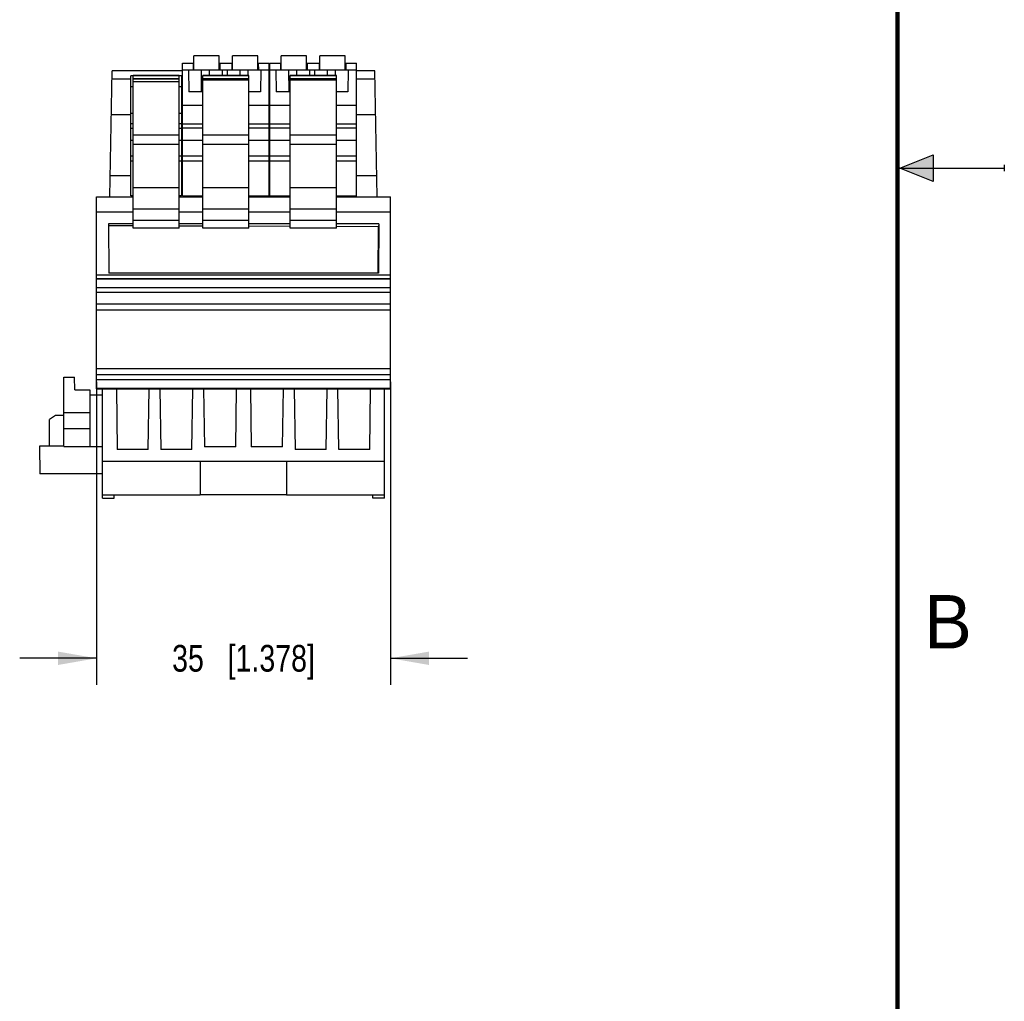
# Model space of a CAD drawing. Header units: inches. Extents: x 0 to 22, y 0 to 17.
# Tile 21 of 32: x 17.4 to 22, y 4.6 to 9.2. Entities that reach past the tile are written whole.
import ezdxf

# ---------------------------------------------------------------- set-up
doc = ezdxf.new("R2010")
doc.units = ezdxf.units.IN
doc.header["$LTSCALE"] = 1.21
doc.header["$MEASUREMENT"] = 0
doc.layers.get('0').update_dxf_attribs({"linetype": 'CONTINUOUS'})
doc.layers.add('DIMENSIONS', color=7, linetype='CONTINUOUS')
doc.styles.get("Standard").update_dxf_attribs({"font": 'txt', "width": 0.8})
doc.styles.add('TEXTSTYLE_2', font='txt')
doc.dimstyles.new('DIMSTYLE_1', dxfattribs={"dimtxt": 0.125, "dimasz": 0.18, "dimexe": 0.125, "dimexo": 0.0625, "dimgap": 0.0625, "dimtad": 0, "dimtih": 1, "dimtoh": 1, "dimdsep": 46, "dimtxsty": 'STANDARD', "dimblk": '_FILLED', "dimblk1": '_FILLED', "dimblk2": '_FILLED', "dimcen": 0.09, "dimadec": 0, "dimazin": 0, "dimtp": 0.01, "dimtm": 0.01, "dimtfac": 1, "dimtofl": 0, "dimtmove": 0, "dimatfit": 3, "dimldrblk": '_FILLED', "dimfxl": 1, "dimtolj": 1, "dimarcsym": 0})

# ---------------------------------------------------------------- blocks, each defined once
blk = doc.blocks.new('_FILLED')
at = {"color": 0, "linetype": 'BYBLOCK'}
blk.add_solid([(0, 0), (-1, 0.174), (-1, -0.174)], dxfattribs=at)
blk = doc.blocks.new('*D0')
at = {"layer": 'DIMENSIONS', "color": 2, "linetype": 'CONTINUOUS'}
for p, q in [((17.7455, 7.4994), (17.7455, 6.0789)), ((19.1235, 7.4994), (19.1235, 6.0789)), ((17.7455, 6.2039), (17.3855, 6.2039)), ((19.1235, 6.2039), (19.4835, 6.2039))]:
    blk.add_line(p, q, dxfattribs=at)
at = {"layer": 'DIMENSIONS', "color": 2, "linetype": 'CONTINUOUS', "xscale": 0.18, "yscale": 0.18, "zscale": 0.18}
for p, rotation in [((17.7455, 6.2039), 359.9999999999), ((19.1235, 6.2039), 179.9999999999)]:
    blk.add_blockref('_FILLED', p, dxfattribs=dict(at, rotation=rotation))
at = {"layer": 'DIMENSIONS', "color": 2, "linetype": 'CONTINUOUS', "insert": (18.4345, 6.2664), "char_height": 0.125, "width": 1.025, "attachment_point": 2, "line_spacing_factor": 0.9}
blk.add_mtext('35{\\Ftxt.shx;\\W1.000000;\\H0.125000; }[1.378]', dxfattribs=at)

msp = doc.modelspace()

# ---------------------------------------------------------------- hatches: boundary and pattern name
at = {"linetype": 'CONTINUOUS'}
msp.add_hatch(color=2, dxfattribs=at).paths.add_polyline_path([(21.6663, 8.5625), (21.6663, 8.4375), (21.51, 8.5)])

# ---------------------------------------------------------------- linework, layer by layer
at = {"color": 7, "linetype": 'CONTINUOUS'}
for p, q in [((18.2016, 8.9598), (18.2022, 9.0248)), ((18.3203, 9.0248), (18.2022, 9.0248)), ((18.3209, 8.9598), (18.3203, 9.0248)), ((18.3827, 8.9598), (18.3833, 9.0248)), ((18.5014, 9.0248), (18.3833, 9.0248)), ((18.502, 8.9598), (18.5014, 9.0248)), ((18.6111, 8.9598), (18.6117, 9.0248)), ((18.7298, 9.0248), (18.6117, 9.0248)), ((18.7303, 8.9598), (18.7298, 9.0248)), ((18.7922, 8.9598), (18.7928, 9.0248)), ((18.9109, 9.0248), (18.7928, 9.0248)), ((18.9114, 8.9598), (18.9109, 9.0248)), ((17.8085, 8.3653), (17.8188, 8.9559)), ((18.1491, 8.9559), (17.8188, 8.9559)), ((18.1491, 8.3693), (18.1491, 8.9913)), ((18.1491, 8.9913), (18.2019, 8.9913)), ((18.1491, 8.9598), (18.5546, 8.9598)), ((18.1767, 8.9598), (18.1776, 8.8575)), ((18.1983, 8.9913), (18.198, 8.9598)), ((18.2358, 8.9598), (18.2367, 8.8575)), ((18.2747, 8.9339), (18.275, 8.9598)), ((18.3206, 8.9913), (18.383, 8.9913)), ((18.3245, 8.9598), (18.3243, 8.9913)), ((18.334, 8.9598), (18.3338, 8.9339)), ((18.3578, 8.9598), (18.358, 8.9339)), ((18.3794, 8.9913), (18.3791, 8.9598)), ((18.4169, 8.9598), (18.4171, 8.9339)), ((18.4558, 8.9339), (18.4561, 8.9598)), ((18.5017, 8.9913), (18.5546, 8.9913)), ((18.5056, 8.9598), (18.5054, 8.9913)), ((18.5151, 8.9598), (18.5142, 8.8575)), ((18.5546, 8.3693), (18.5546, 8.9913)), ((18.5585, 8.9559), (18.5546, 8.9559)), ((18.5585, 8.3693), (18.5585, 8.9913)), ((18.5585, 8.9913), (18.6114, 8.9913)), ((18.5585, 8.9598), (18.964, 8.9598)), ((18.5862, 8.9598), (18.5871, 8.8575)), ((18.6077, 8.9913), (18.6074, 8.9598)), ((18.6452, 8.9598), (18.6461, 8.8575)), ((18.6842, 8.9339), (18.6844, 8.9598)), ((18.7301, 8.9913), (18.7925, 8.9913)), ((18.734, 8.9598), (18.7337, 8.9913)), ((18.7435, 8.9598), (18.7432, 8.9339)), ((18.7673, 8.9598), (18.7675, 8.9339)), ((18.7888, 8.9913), (18.7885, 8.9598)), ((18.8263, 8.9598), (18.8265, 8.9339)), ((18.8653, 8.9339), (18.8655, 8.9598)), ((18.9112, 8.9913), (18.964, 8.9913)), ((18.9151, 8.9598), (18.9148, 8.9913)), ((18.9246, 8.9598), (18.9237, 8.8575)), ((18.964, 8.3693), (18.964, 8.9913)), ((19.0502, 8.9559), (18.964, 8.9559)), ((19.0605, 8.3653), (19.0502, 8.9559)), ((17.9069, 8.9165), (17.8181, 8.9165)), ((17.9069, 8.3693), (17.9069, 8.9323)), ((17.9168, 8.9323), (17.9069, 8.9323)), ((17.9168, 8.2184), (17.9168, 8.9341)), ((17.9168, 8.9341), (18.1333, 8.9341)), ((18.1333, 8.9329), (17.9168, 8.9329)), ((17.9168, 8.9201), (18.1333, 8.9201)), ((18.1333, 8.9164), (17.9168, 8.9164)), ((18.1333, 8.2184), (18.1333, 8.9341)), ((18.1432, 8.9323), (18.1333, 8.9323)), ((18.1432, 8.9323), (18.1432, 8.3693)), ((18.1491, 8.9165), (18.1432, 8.9165)), ((18.2435, 8.2184), (18.2435, 8.9338)), ((18.2435, 8.9338), (18.4601, 8.9338)), ((18.4601, 8.9329), (18.2435, 8.9329)), ((18.2435, 8.9201), (18.4601, 8.9201)), ((18.4601, 8.911), (18.2435, 8.911)), ((18.4601, 8.2184), (18.4601, 8.9338)), ((18.5585, 8.9165), (18.5546, 8.9165)), ((18.653, 8.2184), (18.653, 8.9338)), ((18.653, 8.9338), (18.8695, 8.9338)), ((18.8695, 8.9329), (18.653, 8.9329)), ((18.653, 8.9201), (18.8695, 8.9201)), ((18.8695, 8.911), (18.653, 8.911)), ((18.8695, 8.2184), (18.8695, 8.9338)), ((19.0509, 8.9165), (18.964, 8.9165)), ((17.9168, 8.8811), (17.9069, 8.8811)), ((17.9168, 8.9046), (18.1333, 8.9046)), ((18.1432, 8.8811), (18.1333, 8.8811)), ((18.1491, 8.8575), (18.1432, 8.8575)), ((18.2435, 8.8575), (18.1776, 8.8575)), ((18.5142, 8.8575), (18.4601, 8.8575)), ((18.653, 8.8575), (18.5871, 8.8575)), ((18.9237, 8.8575), (18.8695, 8.8575)), ((18.1491, 8.795), (18.2435, 8.795)), ((18.4601, 8.795), (18.5546, 8.795)), ((18.5585, 8.795), (18.653, 8.795)), ((18.8695, 8.795), (18.964, 8.795)), ((17.9069, 8.7491), (17.8152, 8.7491)), ((17.9069, 8.7578), (17.9168, 8.7578)), ((18.1333, 8.7578), (18.1432, 8.7578)), ((18.1491, 8.7491), (18.1432, 8.7491)), ((18.5585, 8.7491), (18.5546, 8.7491)), ((19.0538, 8.7491), (18.964, 8.7491)), ((17.9168, 8.7069), (17.9069, 8.7069)), ((17.9069, 8.6872), (17.9168, 8.6872)), ((18.1432, 8.7069), (18.1333, 8.7069)), ((18.1333, 8.6872), (18.1432, 8.6872)), ((18.2435, 8.7053), (18.1491, 8.7053)), ((18.1491, 8.688), (18.2435, 8.688)), ((18.5546, 8.7053), (18.4601, 8.7053)), ((18.4601, 8.688), (18.5546, 8.688)), ((18.653, 8.7053), (18.5585, 8.7053)), ((18.5585, 8.688), (18.653, 8.688)), ((18.964, 8.7053), (18.8695, 8.7053)), ((18.8695, 8.688), (18.964, 8.688)), ((17.9069, 8.6313), (17.9168, 8.6313)), ((17.9168, 8.6554), (18.1333, 8.6554)), ((18.1333, 8.6313), (18.1432, 8.6313)), ((18.1491, 8.6313), (18.2435, 8.6313)), ((18.2435, 8.6554), (18.4601, 8.6554)), ((18.4601, 8.6313), (18.5546, 8.6313)), ((18.5585, 8.6313), (18.653, 8.6313)), ((18.653, 8.6554), (18.8695, 8.6554)), ((18.8695, 8.6313), (18.964, 8.6313)), ((17.9168, 8.6114), (18.1333, 8.6114)), ((18.2435, 8.6114), (18.4601, 8.6114)), ((18.653, 8.6114), (18.8695, 8.6114)), ((17.9069, 8.5568), (17.9168, 8.5568)), ((18.1333, 8.5568), (18.1432, 8.5568)), ((18.1491, 8.5568), (18.2435, 8.5568)), ((18.4601, 8.5568), (18.5546, 8.5568)), ((18.5585, 8.5568), (18.653, 8.5568)), ((18.8695, 8.5568), (18.964, 8.5568)), ((17.9069, 8.5336), (17.9168, 8.5336)), ((18.1333, 8.5336), (18.1432, 8.5336)), ((18.1491, 8.5336), (18.2435, 8.5336)), ((18.4601, 8.5336), (18.5546, 8.5336)), ((18.5585, 8.5336), (18.653, 8.5336)), ((18.8695, 8.5336), (18.964, 8.5336)), ((17.9069, 8.4641), (17.8102, 8.4641)), ((18.1491, 8.4641), (18.1432, 8.4641)), ((18.5585, 8.4641), (18.5546, 8.4641)), ((19.0588, 8.4641), (18.964, 8.4641)), ((18.1333, 8.4078), (17.9168, 8.4078)), ((18.4601, 8.4078), (18.2435, 8.4078)), ((18.8695, 8.4078), (18.653, 8.4078)), ((17.7455, 7.4657), (17.7455, 8.3653)), ((17.7455, 8.3653), (17.9168, 8.3653)), ((17.9168, 8.3693), (17.9069, 8.3693)), ((17.9142, 8.3693), (17.9142, 8.3653)), ((18.1432, 8.3693), (18.1333, 8.3693)), ((18.1333, 8.3653), (18.2435, 8.3653)), ((18.1491, 8.3693), (18.2435, 8.3693)), ((18.1589, 8.3661), (18.1812, 8.3661)), ((18.1812, 8.3653), (18.1812, 8.3693)), ((18.1812, 8.3673), (18.2435, 8.3673)), ((18.1924, 8.3673), (18.1924, 8.3653)), ((18.4601, 8.3693), (18.5546, 8.3693)), ((18.4601, 8.3673), (18.5224, 8.3673)), ((18.4601, 8.3653), (18.653, 8.3653)), ((18.5112, 8.3653), (18.5113, 8.3673)), ((18.5225, 8.3693), (18.5224, 8.3653)), ((18.5224, 8.3661), (18.5907, 8.3661)), ((18.5585, 8.3693), (18.653, 8.3693)), ((18.5797, 8.3693), (18.5797, 8.3661)), ((18.5907, 8.3653), (18.5906, 8.3693)), ((18.5906, 8.3673), (18.653, 8.3673)), ((18.6018, 8.3673), (18.6019, 8.3653)), ((18.8695, 8.3693), (18.964, 8.3693)), ((18.8695, 8.3673), (18.9319, 8.3673)), ((18.8695, 8.3653), (19.1235, 8.3653)), ((18.9207, 8.3653), (18.9207, 8.3673)), ((18.9319, 8.3693), (18.9318, 8.3653)), ((18.9319, 8.3661), (18.9662, 8.3661)), ((18.9548, 8.3661), (18.9548, 8.3693)), ((19.1235, 7.4657), (19.1235, 8.3653)), ((17.9168, 8.3094), (18.1333, 8.3094)), ((18.2435, 8.3094), (18.4601, 8.3094)), ((18.653, 8.3094), (18.8695, 8.3094)), ((17.7455, 8.2945), (17.9168, 8.2945)), ((18.1333, 8.2945), (18.2435, 8.2945)), ((18.4601, 8.2945), (18.653, 8.2945)), ((18.8695, 8.2945), (19.1235, 8.2945)), ((17.8014, 8.2389), (17.8034, 8.0081)), ((17.9168, 8.2389), (17.8014, 8.2389)), ((17.9168, 8.2292), (17.8015, 8.2296)), ((18.1333, 8.2539), (17.9168, 8.2539)), ((18.1333, 8.2184), (17.9168, 8.2184)), ((18.2435, 8.2389), (18.1333, 8.2389)), ((18.2435, 8.2281), (18.1333, 8.2285)), ((18.4601, 8.2539), (18.2435, 8.2539)), ((18.4601, 8.2184), (18.2435, 8.2184)), ((18.653, 8.2389), (18.4601, 8.2389)), ((18.653, 8.2267), (18.4601, 8.2274)), ((18.8695, 8.2539), (18.653, 8.2539)), ((18.8695, 8.2184), (18.653, 8.2184)), ((19.0687, 8.2389), (18.8695, 8.2389)), ((19.0674, 8.2253), (18.8695, 8.226)), ((19.0655, 8.0081), (19.0674, 8.2253)), ((19.0687, 8.2389), (19.0666, 8.0081)), ((19.0687, 8.2389), (19.0674, 8.2253)), ((19.1235, 7.9987), (17.7455, 7.9987)), ((17.7455, 7.9833), (19.1235, 7.9833)), ((19.0666, 8.0081), (17.8034, 8.0081)), ((19.1235, 7.9795), (17.7455, 7.9795)), ((17.7455, 7.9401), (19.1235, 7.9401)), ((19.1235, 7.9383), (17.7455, 7.9383)), ((17.7455, 7.9187), (19.1235, 7.9187)), ((19.1235, 7.862), (17.7455, 7.862)), ((17.7455, 7.836), (19.1235, 7.836)), ((17.7455, 7.5619), (19.1235, 7.5619)), ((17.7455, 7.5332), (19.1235, 7.5332)), ((17.592, 7.196), (17.592, 7.5208)), ((17.592, 7.5208), (17.6421, 7.5208)), ((17.6432, 7.4618), (17.6416, 7.5208)), ((17.6432, 7.4618), (17.6421, 7.5208)), ((19.1235, 7.508), (17.7455, 7.508)), ((17.6432, 7.4618), (17.7136, 7.4618)), ((17.7136, 7.4618), (17.714, 7.4382)), ((17.714, 7.4382), (17.714, 7.196)), ((17.714, 7.4382), (17.7731, 7.4382)), ((17.7455, 7.4687), (19.1235, 7.4687)), ((17.7455, 7.4657), (19.1235, 7.4657)), ((17.7731, 6.9539), (17.7731, 7.4657)), ((17.8397, 7.4657), (17.8422, 7.1823)), ((17.9871, 7.1823), (17.9921, 7.4657)), ((18.0423, 7.4657), (18.0472, 7.1823)), ((18.1918, 7.1823), (18.1968, 7.4657)), ((18.247, 7.4657), (18.2517, 7.1941)), ((18.3986, 7.1941), (18.4019, 7.4657)), ((18.4671, 7.4657), (18.4704, 7.1941)), ((18.6173, 7.1941), (18.622, 7.4657)), ((18.6722, 7.4657), (18.6771, 7.1823)), ((18.8218, 7.1823), (18.8267, 7.4657)), ((18.8819, 7.1823), (18.8769, 7.4657)), ((19.0268, 7.1823), (19.0293, 7.4657)), ((19.0959, 6.9539), (19.0959, 7.4657)), ((17.5532, 7.3413), (17.525, 7.3216)), ((17.592, 7.3413), (17.5532, 7.3413)), ((17.714, 7.3535), (17.592, 7.3535)), ((17.525, 7.198), (17.525, 7.3216)), ((17.714, 7.2787), (17.592, 7.2787)), ((17.4778, 7.198), (17.4801, 7.0681)), ((17.592, 7.198), (17.4778, 7.198)), ((17.592, 7.196), (17.7731, 7.196)), ((17.9871, 7.1823), (17.8422, 7.1823)), ((18.1918, 7.1823), (18.0472, 7.1823)), ((18.3986, 7.1941), (18.2517, 7.1941)), ((18.6173, 7.1941), (18.4704, 7.1941)), ((18.8218, 7.1823), (18.6771, 7.1823)), ((19.0268, 7.1823), (18.8819, 7.1823)), ((17.7731, 7.1271), (18.232, 7.1271)), ((18.232, 7.1275), (18.6363, 7.1275)), ((18.232, 7.1275), (18.232, 6.9693)), ((18.6363, 7.1271), (19.0959, 7.1271)), ((18.6363, 7.1271), (18.6363, 6.9697)), ((17.7731, 7.0681), (17.4801, 7.0681)), ((17.7731, 6.9697), (18.232, 6.9697)), ((17.8284, 6.9539), (17.8287, 6.9697)), ((18.6363, 6.9693), (18.232, 6.9693)), ((18.6363, 6.9697), (19.0959, 6.9697)), ((19.0406, 6.9539), (19.0403, 6.9697)), ((17.7731, 6.9539), (17.8284, 6.9539)), ((19.0959, 6.9539), (19.0406, 6.9539))]:
    msp.add_line(p, q, dxfattribs=at)
at = {"color": 2, "linetype": 'CONTINUOUS'}
for p, q in [((21.51, 8.5), (21.6663, 8.5625)), ((21.6663, 8.5625), (21.6663, 8.4375)), ((21.51, 8.5), (22, 8.5)), ((21.6663, 8.4375), (21.51, 8.5)), ((22, 8.515), (22, 8.485))]:
    msp.add_line(p, q, dxfattribs=at)
at = {"color": 7, "linetype": 'CONTINUOUS', "const_width": 0.02}
msp.add_lwpolyline([(21.5, 0.5), (21.5, 16.5)], dxfattribs=at)

# ---------------------------------------------------------------- texts
at = {"color": 2, "linetype": 'CONTINUOUS', "insert": (21.625, 6.5), "char_height": 0.25, "width": 0.25, "attachment_point": 1, "line_spacing_factor": 0.9, "style": 'TEXTSTYLE_2'}
msp.add_mtext('B', dxfattribs=at)

# ---------------------------------------------------------------- dimensions: what is measured, and where the dimension line sits
at = {"layer": 'DIMENSIONS', "color": 2, "linetype": 'CONTINUOUS'}
dim = msp.add_linear_dim(base=(19.1235, 6.2039), p1=(17.7455, 7.5619), p2=(19.1235, 7.5619), dimstyle='DIMSTYLE_1', dxfattribs=at)
dim.commit()
dim.dimension.update_dxf_attribs({"geometry": '*D0', "text_midpoint": (18.4345, 6.2039), "dimtype": 160})

doc.saveas('drawing.dxf')
